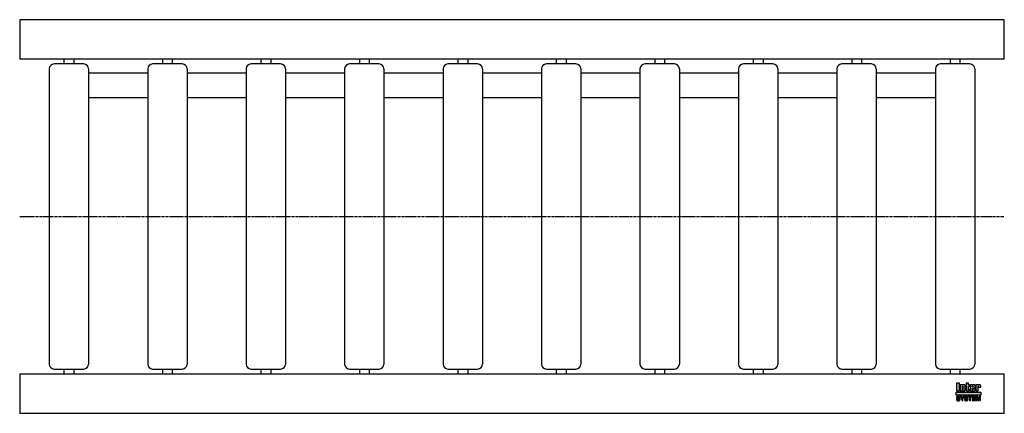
# Model space of a CAD drawing. Header units: millimetres. Extents: x 0 to 1000, y -200 to 200.
import ezdxf

# ---------------------------------------------------------------- set-up
doc = ezdxf.new("R2010")
doc.units = ezdxf.units.MM
doc.header["$LTSCALE"] = 2
doc.linetypes.add('CENTER', pattern=[2, 1.25, -0.25, 0.25, -0.25])
doc.layers.get('0').update_dxf_attribs({"linetype": 'CONTINUOUS', "lineweight": 50})
for name, color, linetype, lineweight in [('Centre Lines', 4, 'CENTER', 25), ('Frame', 1, 'CONTINUOUS', 25), ('Midi', 70, 'CONTINUOUS', 25), ('Rollers', 7, 'CONTINUOUS', 25)]:
    doc.layers.add(name, color=color, linetype=linetype, lineweight=lineweight)

# ---------------------------------------------------------------- blocks, each defined once
blk = doc.blocks.new('1')
at = {"layer": 'Rollers'}
for p, q in [((35, 155), (5, 155)), ((15, 160), (15, 155)), ((25, 160), (25, 155)), ((0, 150), (0, -150)), ((40, 150), (40, -150)), ((5, -155), (35, -155)), ((15, -155), (15, -160)), ((25, -155), (25, -160))]:
    blk.add_line(p, q, dxfattribs=at)
for centre, start, end in [((5, 150), 90, 180), ((35, 150), 0, 90), ((5, -150), 180, 270), ((35, -150), 270, 0)]:
    blk.add_arc(centre, 5, start, end, dxfattribs=at)

msp = doc.modelspace()

# ---------------------------------------------------------------- hatches: boundary and pattern name
at = {"layer": 'Frame'}
h = msp.add_hatch(color=254, dxfattribs=at)
h.paths.add_polyline_path([(973.3, -172.7), (973.3, -172.6), (973.4, -172.6), (973.4, -172.5), (973.4, -172.5), (973.5, -172.5), (973.6, -172.5), (973.7, -172.5), (973.7, -172.5), (973.8, -172.5), (973.8, -172.6), (973.9, -172.6), (973.9, -172.7), (973.9, -172.8), (973.9, -172.9), (973.9, -173.5), (976.1, -173.5), (976.1, -172.8), (976.1, -172.6), (976.1, -172.4), (976.1, -172.2), (976, -172), (975.9, -171.9), (975.9, -171.7), (975.8, -171.6), (975.7, -171.5), (975.6, -171.4), (975.5, -171.3), (975.4, -171.2), (975.2, -171.1), (975.1, -171.1), (974.9, -171), (974.7, -171), (974.6, -171), (974.5, -171), (974.4, -171), (974.3, -171), (974.2, -171), (974.1, -171.1), (974, -171.1), (973.9, -171.1), (973.9, -171.1), (973.8, -171.1), (973.7, -171.2), (973.6, -171.2), (973.5, -171.2), (973.5, -171.3), (973.4, -171.3), (973.3, -171.4), (973.2, -171.4), (973.2, -171), (971, -171), (971, -177.3), (973.3, -177.3), (973.3, -172.9), (973.3, -172.8)])
h.paths.add_polyline_path([(970.4, -172.5), (970.4, -172.3), (970.4, -172.1), (970.4, -171.9), (970.4, -171.8), (970.3, -171.7), (970.3, -171.5), (970.2, -171.4), (970.1, -171.3), (970, -171.3), (969.9, -171.2), (969.8, -171.1), (969.6, -171.1), (969.5, -171.1), (969.3, -171), (969.1, -171), (968.9, -171), (966.7, -171), (966.5, -171), (966.3, -171), (966.1, -171.1), (965.9, -171.1), (965.8, -171.1), (965.7, -171.2), (965.6, -171.3), (965.5, -171.3), (965.4, -171.4), (965.3, -171.5), (965.3, -171.7), (965.2, -171.8), (965.2, -171.9), (965.2, -172.1), (965.2, -172.3), (965.2, -172.5), (965.2, -175.9), (965.2, -176.1), (965.2, -176.3), (965.2, -176.4), (965.2, -176.6), (965.3, -176.7), (965.3, -176.8), (965.4, -176.9), (965.5, -177), (965.6, -177.1), (965.7, -177.1), (965.8, -177.2), (965.9, -177.2), (966.1, -177.3), (966.3, -177.3), (966.5, -177.3), (966.7, -177.3), (968.9, -177.3), (969.1, -177.3), (969.3, -177.3), (969.5, -177.3), (969.6, -177.2), (969.8, -177.2), (969.9, -177.1), (970, -177.1), (970.1, -177), (970.2, -176.9), (970.3, -176.8), (970.3, -176.7), (970.4, -176.6), (970.4, -176.4), (970.4, -176.3), (970.4, -176.1), (970.4, -175.9), (970.4, -174.8), (968.1, -174.8), (968.1, -175.6), (968.1, -175.8), (968.1, -175.8), (968.1, -175.9), (968, -176), (968, -176), (967.9, -176.1), (967.9, -176.1), (967.8, -176.1), (967.7, -176.1), (967.7, -176.1), (967.6, -176), (967.6, -176), (967.5, -175.9), (967.5, -175.8), (967.5, -175.8), (967.5, -175.6), (967.5, -174.3), (970.4, -174.3)])
h.paths.add_polyline_path([(968.1, -173.2), (967.5, -173.2), (967.5, -172.7), (967.5, -172.6), (967.5, -172.5), (967.5, -172.4), (967.5, -172.3), (967.6, -172.3), (967.6, -172.2), (967.7, -172.2), (967.8, -172.2), (967.9, -172.2), (968, -172.2), (968, -172.3), (968.1, -172.3), (968.1, -172.4), (968.1, -172.5), (968.1, -172.6), (968.1, -172.7)], flags=16)
h.paths.add_polyline_path([(963.7, -172.3), (964.6, -172.3), (964.6, -171), (963.7, -171), (963.7, -169.3), (961.4, -169.3), (961.4, -171), (960.8, -171), (960.8, -172.3), (961.4, -172.3), (961.4, -175.9), (961.4, -176.1), (961.4, -176.2), (961.4, -176.4), (961.5, -176.5), (961.5, -176.7), (961.6, -176.8), (961.6, -176.9), (961.7, -177), (961.8, -177), (961.9, -177.1), (962, -177.2), (962.2, -177.2), (962.3, -177.2), (962.5, -177.3), (962.7, -177.3), (962.9, -177.3), (964.6, -177.3), (964.6, -176.1), (964.2, -176.1), (964.1, -176.1), (964, -176.1), (963.9, -176.1), (963.8, -176), (963.8, -176), (963.7, -175.9), (963.7, -175.9), (963.7, -175.8)])
h.paths.add_polyline_path([(960.3, -172.8), (960.3, -172.6), (960.3, -172.4), (960.3, -172.2), (960.2, -172), (960.2, -171.9), (960.1, -171.7), (960, -171.6), (959.9, -171.5), (959.8, -171.4), (959.7, -171.3), (959.5, -171.2), (959.4, -171.1), (959.3, -171.1), (959.1, -171), (958.9, -171), (958.7, -171), (958.6, -171), (958.5, -171), (958.4, -171), (958.3, -171), (958.3, -171.1), (958.2, -171.1), (958.1, -171.1), (958, -171.1), (957.9, -171.1), (957.8, -171.2), (957.7, -171.2), (957.6, -171.2), (957.6, -171.3), (957.5, -171.3), (957.4, -171.4), (957.3, -171.4), (957.3, -171), (955.1, -171), (955.1, -177.3), (957.4, -177.3), (957.4, -172.9), (957.4, -172.8), (957.4, -172.7), (957.4, -172.6), (957.5, -172.6), (957.5, -172.5), (957.5, -172.5), (957.6, -172.5), (957.7, -172.5), (957.8, -172.5), (957.8, -172.5), (957.9, -172.5), (958, -172.6), (958, -172.6), (958, -172.7), (958, -172.8), (958, -172.9), (958, -177.3), (960.3, -177.3)])
h.paths.add_polyline_path([(954.4, -169.3), (951.3, -169.3), (951.3, -177.3), (954.4, -177.3)])
msp.add_hatch(color=1, dxfattribs=at).paths.add_polyline_path([(976.2, -181.6), (976.2, -178.4), (951.2, -178.4), (951.2, -181.6)])
h = msp.add_hatch(color=7, dxfattribs=at)
h.paths.add_polyline_path([(972.8, -182.7), (971.5, -182.7), (971.5, -187.1), (972.3, -187.1), (972.3, -183.4), (972.4, -183.4), (973.2, -187.1), (974.1, -187.1), (974.9, -183.4), (975, -183.4), (975, -187.1), (975.8, -187.1), (975.8, -182.7), (974.5, -182.7), (973.7, -186.2)])
h.paths.add_polyline_path([(970.8, -182.7), (967.5, -182.7), (967.5, -187.1), (970.9, -187.1), (970.9, -186.4), (968.4, -186.4), (968.4, -185.2), (970.6, -185.2), (970.6, -184.4), (968.4, -184.4), (968.4, -183.4), (970.8, -183.4)])
h.paths.add_polyline_path([(967.1, -182.7), (963.4, -182.7), (963.4, -183.4), (964.7, -183.4), (964.7, -187.1), (965.7, -187.1), (965.7, -183.4), (967.1, -183.4)])
h.paths.add_polyline_path([(962.5, -182.9), (962.3, -182.8), (962.2, -182.7), (962, -182.6), (961.8, -182.6), (961.5, -182.6), (961.3, -182.6), (961.1, -182.6), (960.9, -182.6), (960.7, -182.6), (960.6, -182.7), (960.4, -182.7), (960.3, -182.8), (960.2, -182.8), (960, -182.9), (959.9, -183), (959.9, -183.1), (959.8, -183.2), (959.7, -183.3), (959.7, -183.5), (959.6, -183.6), (959.6, -183.8), (959.6, -183.9), (959.6, -184.1), (959.6, -184.2), (959.6, -184.4), (959.7, -184.5), (959.8, -184.6), (959.8, -184.7), (959.9, -184.8), (960, -184.9), (960.1, -185), (960.2, -185), (960.3, -185.1), (960.5, -185.1), (960.6, -185.2), (960.8, -185.2), (960.9, -185.2), (961, -185.3), (961.1, -185.3), (961.2, -185.3), (961.2, -185.3), (961.3, -185.3), (961.3, -185.3), (961.4, -185.3), (961.4, -185.3), (961.5, -185.4), (961.7, -185.4), (961.8, -185.4), (962, -185.5), (962.1, -185.5), (962.2, -185.6), (962.3, -185.7), (962.3, -185.8), (962.3, -185.9), (962.3, -186.1), (962.2, -186.2), (962.1, -186.3), (962, -186.4), (961.8, -186.4), (961.7, -186.5), (961.5, -186.5), (961.3, -186.5), (961.2, -186.5), (961, -186.5), (960.8, -186.4), (960.7, -186.3), (960.6, -186.2), (960.5, -186.1), (960.4, -186), (960.4, -185.8), (959.5, -185.8), (959.5, -186), (959.6, -186.2), (959.6, -186.3), (959.7, -186.5), (959.8, -186.6), (959.9, -186.7), (960, -186.8), (960.1, -186.9), (960.2, -187), (960.4, -187.1), (960.5, -187.1), (960.7, -187.2), (960.9, -187.2), (961.1, -187.3), (961.3, -187.3), (961.5, -187.3), (961.6, -187.3), (961.6, -187.3), (961.8, -187.3), (961.9, -187.2), (962, -187.2), (962.2, -187.2), (962.3, -187.1), (962.5, -187), (962.6, -187), (962.7, -186.9), (962.9, -186.7), (963, -186.6), (963.1, -186.4), (963.1, -186.3), (963.2, -186.1), (963.2, -185.8), (963.2, -185.7), (963.2, -185.5), (963.2, -185.4), (963.1, -185.3), (963.1, -185.2), (963, -185.1), (963, -185.1), (962.9, -185), (962.8, -184.9), (962.7, -184.8), (962.6, -184.8), (962.5, -184.7), (962.4, -184.7), (962.2, -184.7), (962.1, -184.6), (961.9, -184.6), (961.8, -184.6), (961.8, -184.5), (961.7, -184.5), (961.6, -184.5), (961.6, -184.5), (961.5, -184.5), (961.4, -184.4), (961.3, -184.4), (961.3, -184.4), (961.2, -184.4), (961.1, -184.4), (961.1, -184.4), (961, -184.4), (960.9, -184.3), (960.9, -184.3), (960.8, -184.3), (960.7, -184.3), (960.6, -184.2), (960.6, -184.2), (960.5, -184.1), (960.5, -184), (960.5, -184), (960.5, -183.9), (960.4, -183.8), (960.5, -183.7), (960.5, -183.6), (960.6, -183.5), (960.7, -183.4), (960.8, -183.4), (961, -183.4), (961.1, -183.3), (961.2, -183.3), (961.4, -183.3), (961.6, -183.4), (961.7, -183.4), (961.9, -183.5), (962, -183.5), (962.1, -183.7), (962.1, -183.8), (962.2, -184), (963.1, -184), (963.1, -183.9), (963, -183.7), (963, -183.6), (963, -183.5), (962.9, -183.4), (962.9, -183.3), (962.8, -183.2), (962.7, -183), (962.6, -182.9)])
h.paths.add_polyline_path([(959.3, -182.7), (958.3, -182.7), (957.4, -184.6), (956.4, -182.7), (955.3, -182.7), (956.9, -185.5), (956.9, -187.1), (957.8, -187.1), (957.8, -185.5)])
h.paths.add_polyline_path([(954.4, -182.9), (954.2, -182.8), (954.1, -182.7), (953.9, -182.6), (953.7, -182.6), (953.5, -182.6), (953.2, -182.6), (953, -182.6), (952.8, -182.6), (952.7, -182.6), (952.5, -182.7), (952.4, -182.7), (952.2, -182.8), (952.1, -182.8), (952, -182.9), (951.9, -183), (951.8, -183.1), (951.7, -183.2), (951.6, -183.3), (951.6, -183.5), (951.6, -183.6), (951.5, -183.8), (951.5, -183.9), (951.5, -184.1), (951.5, -184.2), (951.6, -184.4), (951.6, -184.5), (951.7, -184.6), (951.7, -184.7), (951.8, -184.8), (951.9, -184.9), (952, -185), (952.2, -185), (952.3, -185.1), (952.4, -185.1), (952.5, -185.2), (952.7, -185.2), (952.8, -185.2), (953, -185.3), (953, -185.3), (953.1, -185.3), (953.1, -185.3), (953.2, -185.3), (953.3, -185.3), (953.3, -185.3), (953.4, -185.3), (953.4, -185.4), (953.6, -185.4), (953.7, -185.4), (953.9, -185.5), (954, -185.5), (954.1, -185.6), (954.2, -185.7), (954.2, -185.8), (954.2, -185.9), (954.2, -186.1), (954.1, -186.2), (954, -186.3), (953.9, -186.4), (953.8, -186.4), (953.6, -186.5), (953.4, -186.5), (953.2, -186.5), (953.1, -186.5), (952.9, -186.5), (952.8, -186.4), (952.6, -186.3), (952.5, -186.2), (952.4, -186.1), (952.4, -186), (952.4, -185.8), (951.5, -185.8), (951.5, -186), (951.5, -186.2), (951.5, -186.3), (951.6, -186.5), (951.7, -186.6), (951.8, -186.7), (951.9, -186.8), (952, -186.9), (952.1, -187), (952.3, -187.1), (952.5, -187.1), (952.6, -187.2), (952.8, -187.2), (953, -187.3), (953.2, -187.3), (953.4, -187.3), (953.5, -187.3), (953.6, -187.3), (953.7, -187.3), (953.8, -187.2), (954, -187.2), (954.1, -187.2), (954.3, -187.1), (954.4, -187), (954.5, -187), (954.7, -186.9), (954.8, -186.7), (954.9, -186.6), (955, -186.4), (955.1, -186.3), (955.1, -186.1), (955.1, -185.8), (955.1, -185.7), (955.1, -185.5), (955.1, -185.4), (955.1, -185.3), (955, -185.2), (955, -185.1), (954.9, -185.1), (954.8, -185), (954.7, -184.9), (954.6, -184.8), (954.5, -184.8), (954.4, -184.7), (954.3, -184.7), (954.1, -184.7), (954, -184.6), (953.8, -184.6), (953.8, -184.6), (953.7, -184.5), (953.6, -184.5), (953.6, -184.5), (953.5, -184.5), (953.4, -184.5), (953.3, -184.4), (953.3, -184.4), (953.2, -184.4), (953.1, -184.4), (953.1, -184.4), (953, -184.4), (952.9, -184.4), (952.9, -184.3), (952.8, -184.3), (952.7, -184.3), (952.6, -184.3), (952.6, -184.2), (952.5, -184.2), (952.5, -184.1), (952.4, -184), (952.4, -184), (952.4, -183.9), (952.4, -183.8), (952.4, -183.7), (952.5, -183.6), (952.6, -183.5), (952.7, -183.4), (952.8, -183.4), (952.9, -183.4), (953, -183.3), (953.2, -183.3), (953.3, -183.3), (953.5, -183.4), (953.7, -183.4), (953.8, -183.5), (953.9, -183.5), (954, -183.7), (954.1, -183.8), (954.1, -184), (955, -184), (955, -183.9), (955, -183.7), (955, -183.6), (954.9, -183.5), (954.9, -183.4), (954.8, -183.3), (954.7, -183.2), (954.6, -183), (954.5, -182.9)])

# ---------------------------------------------------------------- linework, layer by layer
at = {"layer": 'Centre Lines'}
msp.add_line((0, 0), (1000, 0), dxfattribs=at)
at = {"layer": 'Frame', "color": 7, "linetype": 'Continuous'}
for p, q in [((951.3, -169.3), (951.3, -177.3)), ((954.4, -169.3), (951.3, -169.3)), ((954.4, -177.3), (954.4, -169.3)), ((963.7, -169.3), (961.4, -169.3)), ((961.4, -169.3), (961.4, -171)), ((963.7, -171), (963.7, -169.3)), ((951.3, -177.3), (954.4, -177.3)), ((955.1, -171), (955.1, -177.3)), ((957.3, -171), (955.1, -171)), ((955.1, -177.3), (957.4, -177.3)), ((957.3, -171.4), (957.3, -171)), ((957.4, -171.4), (957.3, -171.4)), ((957.5, -171.3), (957.4, -171.4)), ((957.4, -172.7), (957.4, -172.6)), ((957.4, -172.6), (957.5, -172.6)), ((957.4, -172.8), (957.4, -172.7)), ((957.4, -172.9), (957.4, -172.8)), ((957.4, -177.3), (957.4, -172.9)), ((957.6, -171.3), (957.5, -171.3)), ((957.5, -172.6), (957.5, -172.5)), ((957.5, -172.5), (957.5, -172.5)), ((957.5, -172.5), (957.6, -172.5)), ((957.7, -171.2), (957.6, -171.2)), ((957.6, -171.2), (957.6, -171.3)), ((957.6, -172.5), (957.7, -172.5)), ((957.8, -171.2), (957.7, -171.2)), ((957.7, -172.5), (957.8, -172.5)), ((957.9, -171.1), (957.8, -171.2)), ((957.8, -172.5), (957.8, -172.5)), ((957.8, -172.5), (957.9, -172.5)), ((958, -171.1), (957.9, -171.1)), ((957.9, -172.5), (958, -172.6)), ((958.1, -171.1), (958, -171.1)), ((958, -172.6), (958, -172.7)), ((958, -172.6), (958, -172.6)), ((958, -172.7), (958, -172.8)), ((958, -172.8), (958, -172.9)), ((958, -172.9), (958, -177.3)), ((958, -177.3), (960.3, -177.3)), ((958.2, -171.1), (958.1, -171.1)), ((958.3, -171.1), (958.2, -171.1)), ((958.4, -171), (958.3, -171)), ((958.3, -171), (958.3, -171.1)), ((958.5, -171), (958.4, -171)), ((958.6, -171), (958.5, -171)), ((958.7, -171), (958.6, -171)), ((958.9, -171), (958.7, -171)), ((959.1, -171), (958.9, -171)), ((959.3, -171.1), (959.1, -171)), ((959.4, -171.1), (959.3, -171.1)), ((959.5, -171.2), (959.4, -171.1)), ((959.7, -171.3), (959.5, -171.2)), ((959.8, -171.4), (959.7, -171.3)), ((959.9, -171.5), (959.8, -171.4)), ((960, -171.6), (959.9, -171.5)), ((960.1, -171.7), (960, -171.6)), ((960.2, -171.9), (960.1, -171.7)), ((960.2, -172), (960.2, -171.9)), ((960.3, -172.2), (960.2, -172)), ((960.3, -172.4), (960.3, -172.2)), ((960.3, -172.6), (960.3, -172.4)), ((960.3, -172.8), (960.3, -172.6)), ((960.3, -177.3), (960.3, -172.8)), ((961.4, -171), (960.8, -171)), ((960.8, -171), (960.8, -172.3)), ((960.8, -172.3), (961.4, -172.3)), ((961.4, -172.3), (961.4, -175.9)), ((961.4, -175.9), (961.4, -176.1)), ((961.4, -176.1), (961.4, -176.2)), ((961.4, -176.2), (961.4, -176.4)), ((961.4, -176.4), (961.5, -176.5)), ((961.5, -176.5), (961.5, -176.7)), ((961.5, -176.7), (961.6, -176.8)), ((961.6, -176.8), (961.6, -176.9)), ((961.6, -176.9), (961.7, -177)), ((961.7, -177), (961.8, -177)), ((961.8, -177), (961.9, -177.1)), ((961.9, -177.1), (962, -177.2)), ((962, -177.2), (962.2, -177.2)), ((962.2, -177.2), (962.3, -177.2)), ((962.3, -177.2), (962.5, -177.3)), ((962.5, -177.3), (962.7, -177.3)), ((962.7, -177.3), (962.9, -177.3)), ((962.9, -177.3), (964.6, -177.3)), ((964.6, -171), (963.7, -171)), ((963.7, -175.8), (963.7, -172.3)), ((963.7, -172.3), (964.6, -172.3)), ((963.7, -175.9), (963.7, -175.8)), ((963.8, -176), (963.7, -175.9)), ((963.7, -175.9), (963.7, -175.9)), ((963.9, -176.1), (963.8, -176)), ((963.8, -176), (963.8, -176)), ((964, -176.1), (963.9, -176.1)), ((964.1, -176.1), (964, -176.1)), ((964.2, -176.1), (964.1, -176.1)), ((964.6, -176.1), (964.2, -176.1)), ((964.6, -172.3), (964.6, -171)), ((964.6, -177.3), (964.6, -176.1)), ((965.3, -171.7), (965.2, -171.8)), ((965.2, -171.8), (965.2, -171.9)), ((965.2, -171.9), (965.2, -172.1)), ((965.2, -172.1), (965.2, -172.3)), ((965.2, -172.3), (965.2, -172.5)), ((965.2, -172.5), (965.2, -175.9)), ((965.2, -175.9), (965.2, -176.1)), ((965.2, -176.1), (965.2, -176.3)), ((965.2, -176.3), (965.2, -176.4)), ((965.2, -176.4), (965.2, -176.6)), ((965.2, -176.6), (965.3, -176.7)), ((965.4, -171.4), (965.3, -171.5)), ((965.3, -171.5), (965.3, -171.7)), ((965.3, -176.7), (965.3, -176.8)), ((965.3, -176.8), (965.4, -176.9)), ((965.5, -171.3), (965.4, -171.4)), ((965.4, -176.9), (965.5, -177)), ((965.6, -171.3), (965.5, -171.3)), ((965.5, -177), (965.6, -177.1)), ((965.7, -171.2), (965.6, -171.3)), ((965.6, -177.1), (965.7, -177.1)), ((965.8, -171.1), (965.7, -171.2)), ((965.7, -177.1), (965.8, -177.2)), ((965.9, -171.1), (965.8, -171.1)), ((965.8, -177.2), (965.9, -177.2)), ((966.1, -171.1), (965.9, -171.1)), ((965.9, -177.2), (966.1, -177.3)), ((966.3, -171), (966.1, -171.1)), ((966.1, -177.3), (966.3, -177.3)), ((966.5, -171), (966.3, -171)), ((966.3, -177.3), (966.5, -177.3)), ((966.7, -171), (966.5, -171)), ((966.5, -177.3), (966.7, -177.3)), ((968.9, -171), (966.7, -171)), ((966.7, -177.3), (968.9, -177.3)), ((967.5, -172.4), (967.5, -172.3)), ((967.5, -172.3), (967.6, -172.3)), ((967.5, -172.5), (967.5, -172.4)), ((967.5, -172.6), (967.5, -172.5)), ((967.5, -172.7), (967.5, -172.6)), ((967.5, -173.2), (967.5, -172.7)), ((968.1, -173.2), (967.5, -173.2)), ((967.5, -175.6), (967.5, -174.3)), ((967.5, -174.3), (970.4, -174.3)), ((967.5, -175.8), (967.5, -175.6)), ((967.5, -175.9), (967.5, -175.8)), ((967.5, -175.8), (967.5, -175.8)), ((967.6, -176), (967.5, -175.9)), ((967.6, -172.3), (967.6, -172.2)), ((967.6, -172.2), (967.7, -172.2)), ((967.7, -176.1), (967.6, -176)), ((967.6, -176), (967.6, -176)), ((967.7, -172.2), (967.8, -172.2)), ((967.8, -176.1), (967.7, -176.1)), ((967.7, -176.1), (967.7, -176.1)), ((967.8, -172.2), (967.9, -172.2)), ((967.9, -176.1), (967.8, -176.1)), ((967.9, -172.2), (968, -172.2)), ((968, -176), (967.9, -176.1)), ((967.9, -176.1), (967.9, -176.1)), ((968, -172.2), (968, -172.3)), ((968, -172.3), (968.1, -172.3)), ((968.1, -175.9), (968, -176)), ((968, -176), (968, -176)), ((968.1, -172.3), (968.1, -172.4)), ((968.1, -172.4), (968.1, -172.5)), ((968.1, -172.5), (968.1, -172.6)), ((968.1, -172.6), (968.1, -172.7)), ((968.1, -172.7), (968.1, -173.2)), ((968.1, -174.8), (968.1, -175.6)), ((970.4, -174.8), (968.1, -174.8)), ((968.1, -175.6), (968.1, -175.8)), ((968.1, -175.8), (968.1, -175.8)), ((968.1, -175.8), (968.1, -175.9)), ((969.1, -171), (968.9, -171)), ((968.9, -177.3), (969.1, -177.3)), ((969.3, -171), (969.1, -171)), ((969.1, -177.3), (969.3, -177.3)), ((969.5, -171.1), (969.3, -171)), ((969.3, -177.3), (969.5, -177.3)), ((969.6, -171.1), (969.5, -171.1)), ((969.5, -177.3), (969.6, -177.2)), ((969.8, -171.1), (969.6, -171.1)), ((969.6, -177.2), (969.8, -177.2)), ((969.9, -171.2), (969.8, -171.1)), ((969.8, -177.2), (969.9, -177.1)), ((970, -171.3), (969.9, -171.2)), ((969.9, -177.1), (970, -177.1)), ((970.1, -171.3), (970, -171.3)), ((970, -177.1), (970.1, -177)), ((970.2, -171.4), (970.1, -171.3)), ((970.1, -177), (970.2, -176.9)), ((970.3, -171.5), (970.2, -171.4)), ((970.2, -176.9), (970.3, -176.8)), ((970.3, -171.7), (970.3, -171.5)), ((970.4, -171.8), (970.3, -171.7)), ((970.3, -176.7), (970.4, -176.6)), ((970.3, -176.8), (970.3, -176.7)), ((970.4, -171.9), (970.4, -171.8)), ((970.4, -172.1), (970.4, -171.9)), ((970.4, -172.3), (970.4, -172.1)), ((970.4, -172.5), (970.4, -172.3)), ((970.4, -174.3), (970.4, -172.5)), ((970.4, -175.9), (970.4, -174.8)), ((970.4, -176.1), (970.4, -175.9)), ((970.4, -176.3), (970.4, -176.1)), ((970.4, -176.4), (970.4, -176.3)), ((970.4, -176.6), (970.4, -176.4)), ((971, -171), (971, -177.3)), ((973.2, -171), (971, -171)), ((971, -177.3), (973.3, -177.3)), ((973.2, -171.4), (973.2, -171)), ((973.3, -171.4), (973.2, -171.4)), ((973.4, -171.3), (973.3, -171.4)), ((973.3, -172.7), (973.3, -172.6)), ((973.3, -172.6), (973.4, -172.6)), ((973.3, -172.8), (973.3, -172.7)), ((973.3, -172.9), (973.3, -172.8)), ((973.3, -177.3), (973.3, -172.9)), ((973.5, -171.3), (973.4, -171.3)), ((973.4, -172.6), (973.4, -172.5)), ((973.4, -172.5), (973.4, -172.5)), ((973.4, -172.5), (973.5, -172.5)), ((973.6, -171.2), (973.5, -171.2)), ((973.5, -171.2), (973.5, -171.3)), ((973.5, -172.5), (973.6, -172.5)), ((973.7, -171.2), (973.6, -171.2)), ((973.6, -172.5), (973.7, -172.5)), ((973.8, -171.1), (973.7, -171.2)), ((973.7, -172.5), (973.7, -172.5)), ((973.7, -172.5), (973.8, -172.5)), ((973.9, -171.1), (973.8, -171.1)), ((973.8, -172.5), (973.8, -172.6)), ((973.8, -172.6), (973.9, -172.6)), ((974, -171.1), (973.9, -171.1)), ((973.9, -171.1), (973.9, -171.1)), ((973.9, -172.6), (973.9, -172.7)), ((973.9, -172.7), (973.9, -172.8)), ((973.9, -172.8), (973.9, -172.9)), ((973.9, -172.9), (973.9, -173.5)), ((973.9, -173.5), (976.1, -173.5)), ((974.1, -171.1), (974, -171.1)), ((974.2, -171), (974.1, -171.1)), ((974.3, -171), (974.2, -171)), ((974.4, -171), (974.3, -171)), ((974.5, -171), (974.4, -171)), ((974.6, -171), (974.5, -171)), ((974.7, -171), (974.6, -171)), ((974.9, -171), (974.7, -171)), ((975.1, -171.1), (974.9, -171)), ((975.2, -171.1), (975.1, -171.1)), ((975.4, -171.2), (975.2, -171.1)), ((975.5, -171.3), (975.4, -171.2)), ((975.6, -171.4), (975.5, -171.3)), ((975.7, -171.5), (975.6, -171.4)), ((975.8, -171.6), (975.7, -171.5)), ((975.9, -171.7), (975.8, -171.6)), ((975.9, -171.9), (975.9, -171.7)), ((976, -172), (975.9, -171.9)), ((976.1, -172.2), (976, -172)), ((976.1, -172.4), (976.1, -172.2)), ((976.1, -172.6), (976.1, -172.4)), ((976.1, -172.8), (976.1, -172.6)), ((976.1, -173.5), (976.1, -172.8)), ((951.6, -183.6), (951.5, -183.8)), ((951.5, -183.8), (951.5, -183.9)), ((951.5, -183.9), (951.5, -184.1)), ((951.5, -184.1), (951.5, -184.2)), ((951.5, -184.2), (951.6, -184.4)), ((951.5, -185.8), (951.5, -186)), ((952.4, -185.8), (951.5, -185.8)), ((951.5, -186), (951.5, -186.2)), ((951.5, -186.2), (951.5, -186.3)), ((951.5, -186.3), (951.6, -186.5)), ((951.7, -183.2), (951.6, -183.3)), ((951.6, -183.3), (951.6, -183.5)), ((951.6, -183.5), (951.6, -183.6)), ((951.6, -184.4), (951.6, -184.5)), ((951.6, -184.5), (951.7, -184.6)), ((951.6, -186.5), (951.7, -186.6)), ((951.8, -183.1), (951.7, -183.2)), ((951.7, -184.6), (951.7, -184.7)), ((951.7, -184.7), (951.8, -184.8)), ((951.7, -186.6), (951.8, -186.7)), ((951.9, -183), (951.8, -183.1)), ((951.8, -184.8), (951.9, -184.9)), ((951.8, -186.7), (951.9, -186.8)), ((952, -182.9), (951.9, -183)), ((951.9, -184.9), (952, -185)), ((951.9, -186.8), (952, -186.9)), ((952.1, -182.8), (952, -182.9)), ((952, -185), (952.2, -185)), ((952, -186.9), (952.1, -187)), ((952.2, -182.8), (952.1, -182.8)), ((952.1, -187), (952.3, -187.1)), ((952.4, -182.7), (952.2, -182.8)), ((952.2, -185), (952.3, -185.1)), ((952.3, -185.1), (952.4, -185.1)), ((952.3, -187.1), (952.5, -187.1)), ((952.5, -182.7), (952.4, -182.7)), ((952.4, -183.7), (952.5, -183.6)), ((952.4, -183.8), (952.4, -183.7)), ((952.4, -183.9), (952.4, -183.8)), ((952.4, -184), (952.4, -183.9)), ((952.5, -184.1), (952.4, -184)), ((952.4, -184), (952.4, -184)), ((952.4, -185.1), (952.5, -185.2)), ((952.4, -186), (952.4, -185.8)), ((952.4, -186.1), (952.4, -186)), ((952.5, -186.2), (952.4, -186.1)), ((952.7, -182.6), (952.5, -182.7)), ((952.5, -183.6), (952.6, -183.5)), ((952.5, -184.2), (952.5, -184.1)), ((952.6, -184.2), (952.5, -184.2)), ((952.5, -185.2), (952.7, -185.2)), ((952.6, -186.3), (952.5, -186.2)), ((952.5, -187.1), (952.6, -187.2)), ((952.6, -183.5), (952.7, -183.4)), ((952.6, -184.3), (952.6, -184.2)), ((952.7, -184.3), (952.6, -184.3)), ((952.8, -186.4), (952.6, -186.3)), ((952.6, -187.2), (952.8, -187.2)), ((952.8, -182.6), (952.7, -182.6)), ((952.7, -183.4), (952.8, -183.4)), ((952.8, -184.3), (952.7, -184.3)), ((952.7, -185.2), (952.8, -185.2)), ((953, -182.6), (952.8, -182.6)), ((952.8, -183.4), (952.9, -183.4)), ((952.9, -184.3), (952.8, -184.3)), ((952.8, -185.2), (953, -185.3)), ((952.9, -186.5), (952.8, -186.4)), ((952.8, -187.2), (953, -187.3)), ((952.9, -183.4), (953, -183.3)), ((952.9, -184.4), (952.9, -184.3)), ((953, -184.4), (952.9, -184.4)), ((953.1, -186.5), (952.9, -186.5)), ((953.2, -182.6), (953, -182.6)), ((953, -183.3), (953.2, -183.3)), ((953.1, -184.4), (953, -184.4)), ((953, -185.3), (953, -185.3)), ((953, -185.3), (953.1, -185.3)), ((953, -187.3), (953.2, -187.3)), ((953.2, -184.4), (953.1, -184.4)), ((953.1, -184.4), (953.1, -184.4)), ((953.1, -185.3), (953.1, -185.3)), ((953.1, -185.3), (953.2, -185.3)), ((953.2, -186.5), (953.1, -186.5)), ((953.5, -182.6), (953.2, -182.6)), ((953.2, -183.3), (953.3, -183.3)), ((953.3, -184.4), (953.2, -184.4)), ((953.2, -185.3), (953.3, -185.3)), ((953.4, -186.5), (953.2, -186.5)), ((953.2, -187.3), (953.4, -187.3)), ((953.3, -183.3), (953.5, -183.4)), ((953.4, -184.5), (953.3, -184.4)), ((953.3, -184.4), (953.3, -184.4)), ((953.3, -185.3), (953.3, -185.3)), ((953.3, -185.3), (953.4, -185.3)), ((953.5, -184.5), (953.4, -184.5)), ((953.4, -185.3), (953.4, -185.4)), ((953.4, -185.4), (953.6, -185.4)), ((953.6, -186.5), (953.4, -186.5)), ((953.4, -187.3), (953.5, -187.3)), ((953.7, -182.6), (953.5, -182.6)), ((953.5, -183.4), (953.7, -183.4)), ((953.6, -184.5), (953.5, -184.5)), ((953.5, -187.3), (953.6, -187.3)), ((953.7, -184.5), (953.6, -184.5)), ((953.6, -184.5), (953.6, -184.5)), ((953.6, -185.4), (953.7, -185.4)), ((953.8, -186.4), (953.6, -186.5)), ((953.6, -187.3), (953.7, -187.3)), ((953.9, -182.6), (953.7, -182.6)), ((953.7, -183.4), (953.8, -183.5)), ((953.8, -184.6), (953.7, -184.5)), ((953.7, -185.4), (953.9, -185.5)), ((953.7, -187.3), (953.8, -187.2)), ((953.8, -183.5), (953.9, -183.5)), ((954, -184.6), (953.8, -184.6)), ((953.8, -184.6), (953.8, -184.6)), ((953.9, -186.4), (953.8, -186.4)), ((953.8, -187.2), (954, -187.2)), ((954.1, -182.7), (953.9, -182.6)), ((953.9, -183.5), (954, -183.7)), ((953.9, -185.5), (954, -185.5)), ((954, -186.3), (953.9, -186.4)), ((954, -183.7), (954.1, -183.8)), ((954.1, -184.7), (954, -184.6)), ((954, -185.5), (954.1, -185.6)), ((954.1, -186.2), (954, -186.3)), ((954, -187.2), (954.1, -187.2)), ((954.2, -182.8), (954.1, -182.7)), ((954.1, -183.8), (954.1, -184)), ((954.1, -184), (955, -184)), ((954.3, -184.7), (954.1, -184.7)), ((954.1, -185.6), (954.2, -185.7)), ((954.2, -186.1), (954.1, -186.2)), ((954.1, -187.2), (954.3, -187.1)), ((954.4, -182.9), (954.2, -182.8)), ((954.2, -185.7), (954.2, -185.8)), ((954.2, -185.8), (954.2, -185.9)), ((954.2, -185.9), (954.2, -186.1)), ((954.4, -184.7), (954.3, -184.7)), ((954.3, -187.1), (954.4, -187)), ((954.5, -182.9), (954.4, -182.9)), ((954.5, -184.8), (954.4, -184.7)), ((954.4, -187), (954.5, -187)), ((954.6, -183), (954.5, -182.9)), ((954.6, -184.8), (954.5, -184.8)), ((954.5, -187), (954.7, -186.9)), ((954.7, -183.2), (954.6, -183)), ((954.7, -184.9), (954.6, -184.8)), ((954.8, -183.3), (954.7, -183.2)), ((954.8, -185), (954.7, -184.9)), ((954.7, -186.9), (954.8, -186.7)), ((954.9, -183.4), (954.8, -183.3)), ((954.9, -185.1), (954.8, -185)), ((954.8, -186.7), (954.9, -186.6)), ((954.9, -183.5), (954.9, -183.4)), ((955, -183.6), (954.9, -183.5)), ((955, -185.1), (954.9, -185.1)), ((954.9, -186.6), (955, -186.4)), ((955, -183.7), (955, -183.6)), ((955, -183.9), (955, -183.7)), ((955, -184), (955, -183.9)), ((955, -185.2), (955, -185.1)), ((955.1, -185.3), (955, -185.2)), ((955, -186.4), (955.1, -186.3)), ((955.1, -185.4), (955.1, -185.3)), ((955.1, -185.5), (955.1, -185.4)), ((955.1, -185.7), (955.1, -185.5)), ((955.1, -185.8), (955.1, -185.7)), ((955.1, -186.1), (955.1, -185.8)), ((955.1, -186.3), (955.1, -186.1)), ((955.3, -182.7), (956.9, -185.5)), ((956.4, -182.7), (955.3, -182.7)), ((957.4, -184.6), (956.4, -182.7)), ((956.9, -185.5), (956.9, -187.1)), ((956.9, -187.1), (957.8, -187.1)), ((958.3, -182.7), (957.4, -184.6)), ((957.8, -185.5), (959.3, -182.7)), ((957.8, -187.1), (957.8, -185.5)), ((959.3, -182.7), (958.3, -182.7)), ((959.5, -185.8), (959.5, -186)), ((960.4, -185.8), (959.5, -185.8)), ((959.5, -186), (959.6, -186.2)), ((959.7, -183.5), (959.6, -183.6)), ((959.6, -183.6), (959.6, -183.8)), ((959.6, -183.8), (959.6, -183.9)), ((959.6, -183.9), (959.6, -184.1)), ((959.6, -184.1), (959.6, -184.2)), ((959.6, -184.2), (959.6, -184.4)), ((959.6, -184.4), (959.7, -184.5)), ((959.6, -186.2), (959.6, -186.3)), ((959.6, -186.3), (959.7, -186.5)), ((959.8, -183.2), (959.7, -183.3)), ((959.7, -183.3), (959.7, -183.5)), ((959.7, -184.5), (959.8, -184.6)), ((959.7, -186.5), (959.8, -186.6)), ((959.9, -183.1), (959.8, -183.2)), ((959.8, -184.6), (959.8, -184.7)), ((959.8, -184.7), (959.9, -184.8)), ((959.8, -186.6), (959.9, -186.7)), ((960, -182.9), (959.9, -183)), ((959.9, -183), (959.9, -183.1)), ((959.9, -184.8), (960, -184.9)), ((959.9, -186.7), (960, -186.8)), ((960.2, -182.8), (960, -182.9)), ((960, -184.9), (960.1, -185)), ((960, -186.8), (960.1, -186.9)), ((960.1, -185), (960.2, -185)), ((960.1, -186.9), (960.2, -187)), ((960.3, -182.8), (960.2, -182.8)), ((960.2, -185), (960.3, -185.1)), ((960.2, -187), (960.4, -187.1)), ((960.4, -182.7), (960.3, -182.8)), ((960.3, -185.1), (960.5, -185.1)), ((960.6, -182.7), (960.4, -182.7)), ((960.4, -183.8), (960.5, -183.7)), ((960.5, -183.9), (960.4, -183.8)), ((960.4, -186), (960.4, -185.8)), ((960.5, -186.1), (960.4, -186)), ((960.4, -187.1), (960.5, -187.1)), ((960.5, -183.6), (960.6, -183.5)), ((960.5, -183.7), (960.5, -183.6)), ((960.5, -184), (960.5, -183.9)), ((960.5, -184.1), (960.5, -184)), ((960.5, -184), (960.5, -184)), ((960.6, -184.2), (960.5, -184.1)), ((960.5, -185.1), (960.6, -185.2)), ((960.6, -186.2), (960.5, -186.1)), ((960.5, -187.1), (960.7, -187.2)), ((960.7, -182.6), (960.6, -182.7)), ((960.6, -183.5), (960.7, -183.4)), ((960.7, -184.3), (960.6, -184.2)), ((960.6, -184.2), (960.6, -184.2)), ((960.6, -185.2), (960.8, -185.2)), ((960.7, -186.3), (960.6, -186.2)), ((960.9, -182.6), (960.7, -182.6)), ((960.7, -183.4), (960.8, -183.4)), ((960.8, -184.3), (960.7, -184.3)), ((960.8, -186.4), (960.7, -186.3)), ((960.7, -187.2), (960.9, -187.2)), ((960.8, -183.4), (961, -183.4)), ((960.9, -184.3), (960.8, -184.3)), ((960.8, -185.2), (960.9, -185.2)), ((961, -186.5), (960.8, -186.4)), ((961.1, -182.6), (960.9, -182.6)), ((961, -184.4), (960.9, -184.3)), ((960.9, -184.3), (960.9, -184.3)), ((960.9, -185.2), (961, -185.3)), ((960.9, -187.2), (961.1, -187.3)), ((961, -183.4), (961.1, -183.3)), ((961.1, -184.4), (961, -184.4)), ((961, -185.3), (961.1, -185.3)), ((961.2, -186.5), (961, -186.5)), ((961.3, -182.6), (961.1, -182.6)), ((961.1, -183.3), (961.2, -183.3)), ((961.2, -184.4), (961.1, -184.4)), ((961.1, -184.4), (961.1, -184.4)), ((961.1, -185.3), (961.2, -185.3)), ((961.1, -187.3), (961.3, -187.3)), ((961.2, -183.3), (961.4, -183.3)), ((961.3, -184.4), (961.2, -184.4)), ((961.2, -185.3), (961.2, -185.3)), ((961.2, -185.3), (961.3, -185.3)), ((961.3, -186.5), (961.2, -186.5)), ((961.5, -182.6), (961.3, -182.6)), ((961.3, -184.4), (961.3, -184.4)), ((961.4, -184.4), (961.3, -184.4)), ((961.3, -185.3), (961.3, -185.3)), ((961.3, -185.3), (961.4, -185.3)), ((961.5, -186.5), (961.3, -186.5)), ((961.3, -187.3), (961.5, -187.3)), ((961.4, -183.3), (961.6, -183.4)), ((961.5, -184.5), (961.4, -184.4)), ((961.4, -185.3), (961.4, -185.3)), ((961.4, -185.3), (961.5, -185.4)), ((961.8, -182.6), (961.5, -182.6)), ((961.6, -184.5), (961.5, -184.5)), ((961.5, -185.4), (961.7, -185.4)), ((961.7, -186.5), (961.5, -186.5)), ((961.5, -187.3), (961.6, -187.3)), ((961.6, -183.4), (961.7, -183.4)), ((961.7, -184.5), (961.6, -184.5)), ((961.6, -184.5), (961.6, -184.5)), ((961.6, -187.3), (961.8, -187.3)), ((961.6, -187.3), (961.6, -187.3)), ((961.7, -183.4), (961.9, -183.5)), ((961.8, -184.5), (961.7, -184.5)), ((961.7, -185.4), (961.8, -185.4)), ((961.8, -186.4), (961.7, -186.5)), ((962, -182.6), (961.8, -182.6)), ((961.8, -184.6), (961.8, -184.5)), ((961.9, -184.6), (961.8, -184.6)), ((961.8, -185.4), (962, -185.5)), ((962, -186.4), (961.8, -186.4)), ((961.8, -187.3), (961.9, -187.2)), ((961.9, -183.5), (962, -183.5)), ((962.1, -184.6), (961.9, -184.6)), ((961.9, -187.2), (962, -187.2)), ((962.2, -182.7), (962, -182.6)), ((962, -183.5), (962.1, -183.7)), ((962, -185.5), (962.1, -185.5)), ((962.1, -186.3), (962, -186.4)), ((962, -187.2), (962.2, -187.2)), ((962.1, -183.7), (962.1, -183.8)), ((962.1, -183.8), (962.2, -184)), ((962.2, -184.7), (962.1, -184.6)), ((962.1, -185.5), (962.2, -185.6)), ((962.2, -186.2), (962.1, -186.3)), ((962.3, -182.8), (962.2, -182.7)), ((962.2, -184), (963.1, -184)), ((962.4, -184.7), (962.2, -184.7)), ((962.2, -185.6), (962.3, -185.7)), ((962.3, -186.1), (962.2, -186.2)), ((962.2, -187.2), (962.3, -187.1)), ((962.5, -182.9), (962.3, -182.8)), ((962.3, -185.7), (962.3, -185.8)), ((962.3, -185.8), (962.3, -185.9)), ((962.3, -185.9), (962.3, -186.1)), ((962.3, -187.1), (962.5, -187)), ((962.5, -184.7), (962.4, -184.7)), ((962.6, -182.9), (962.5, -182.9)), ((962.6, -184.8), (962.5, -184.7)), ((962.5, -187), (962.6, -187)), ((962.7, -183), (962.6, -182.9)), ((962.7, -184.8), (962.6, -184.8)), ((962.6, -187), (962.7, -186.9)), ((962.8, -183.2), (962.7, -183)), ((962.8, -184.9), (962.7, -184.8)), ((962.7, -186.9), (962.9, -186.7)), ((962.9, -183.3), (962.8, -183.2)), ((962.9, -185), (962.8, -184.9)), ((962.9, -183.4), (962.9, -183.3)), ((963, -183.5), (962.9, -183.4)), ((963, -185.1), (962.9, -185)), ((962.9, -186.7), (963, -186.6)), ((963, -183.6), (963, -183.5)), ((963, -183.7), (963, -183.6)), ((963.1, -183.9), (963, -183.7)), ((963.1, -185.2), (963, -185.1)), ((963, -185.1), (963, -185.1)), ((963, -186.6), (963.1, -186.4)), ((963.1, -184), (963.1, -183.9)), ((963.1, -185.3), (963.1, -185.2)), ((963.2, -185.4), (963.1, -185.3)), ((963.1, -186.3), (963.2, -186.1)), ((963.1, -186.4), (963.1, -186.3)), ((963.2, -185.5), (963.2, -185.4)), ((963.2, -185.7), (963.2, -185.5)), ((963.2, -185.8), (963.2, -185.7)), ((963.2, -186.1), (963.2, -185.8)), ((967.1, -182.7), (963.4, -182.7)), ((963.4, -182.7), (963.4, -183.4)), ((963.4, -183.4), (964.7, -183.4)), ((964.7, -183.4), (964.7, -187.1)), ((964.7, -187.1), (965.7, -187.1)), ((965.7, -183.4), (967.1, -183.4)), ((965.7, -187.1), (965.7, -183.4)), ((967.1, -183.4), (967.1, -182.7)), ((967.5, -182.7), (967.5, -187.1)), ((970.8, -182.7), (967.5, -182.7)), ((967.5, -187.1), (970.9, -187.1)), ((968.4, -184.4), (968.4, -183.4)), ((968.4, -183.4), (970.8, -183.4)), ((970.6, -184.4), (968.4, -184.4)), ((968.4, -186.4), (968.4, -185.2)), ((968.4, -185.2), (970.6, -185.2)), ((970.9, -186.4), (968.4, -186.4)), ((970.6, -185.2), (970.6, -184.4)), ((970.8, -183.4), (970.8, -182.7)), ((970.9, -187.1), (970.9, -186.4)), ((971.5, -182.7), (971.5, -187.1)), ((972.8, -182.7), (971.5, -182.7)), ((971.5, -187.1), (972.3, -187.1)), ((972.3, -187.1), (972.3, -183.4)), ((972.3, -183.4), (972.4, -183.4)), ((972.4, -183.4), (973.2, -187.1)), ((973.7, -186.2), (972.8, -182.7)), ((973.2, -187.1), (974.1, -187.1)), ((974.5, -182.7), (973.7, -186.2)), ((973.7, -186.2), (973.7, -186.2)), ((974.1, -187.1), (974.9, -183.4)), ((975.8, -182.7), (974.5, -182.7)), ((974.9, -183.4), (975, -183.4)), ((975, -183.4), (975, -187.1)), ((975, -187.1), (975.8, -187.1)), ((975.8, -187.1), (975.8, -182.7))]:
    msp.add_line(p, q, dxfattribs=at)
at = {"layer": 'Frame', "color": 1, "linetype": 'Continuous'}
for p, q in [((951.2, -181.6), (951.2, -178.4)), ((951.2, -178.4), (976.2, -178.4)), ((976.2, -178.4), (976.2, -181.6)), ((976.2, -181.6), (951.2, -181.6))]:
    msp.add_line(p, q, dxfattribs=at)
at = {"layer": 'Midi'}
for p, q in [((1000, 200), (0, 200)), ((0, 200), (0, 160)), ((1000, 160), (1000, 200)), ((1000, 160), (0, 160)), ((130, 145.5), (70, 145.5)), ((230, 145.5), (170, 145.5)), ((330, 145.5), (270, 145.5)), ((430, 145.5), (370, 145.5)), ((530, 145.5), (470, 145.5)), ((630, 145.5), (570, 145.5)), ((730, 145.5), (670, 145.5)), ((830, 145.5), (770, 145.5)), ((930, 145.5), (870, 145.5)), ((130, 120.5), (70, 120.5)), ((230, 120.5), (170, 120.5)), ((330, 120.5), (270, 120.5)), ((430, 120.5), (370, 120.5)), ((530, 120.5), (470, 120.5)), ((630, 120.5), (570, 120.5)), ((730, 120.5), (670, 120.5)), ((830, 120.5), (770, 120.5)), ((930, 120.5), (870, 120.5)), ((0, -160), (1000, -160)), ((0, -160), (0, -200)), ((1000, -200), (1000, -160)), ((0, -200), (1000, -200))]:
    msp.add_line(p, q, dxfattribs=at)

# ---------------------------------------------------------------- block references
for p in [(30, 0), (130, 0), (230, 0), (330, 0), (430, 0), (530, 0), (630, 0), (730, 0), (830, 0), (930, 0)]:
    msp.add_blockref('1', p)

doc.saveas('drawing.dxf')
